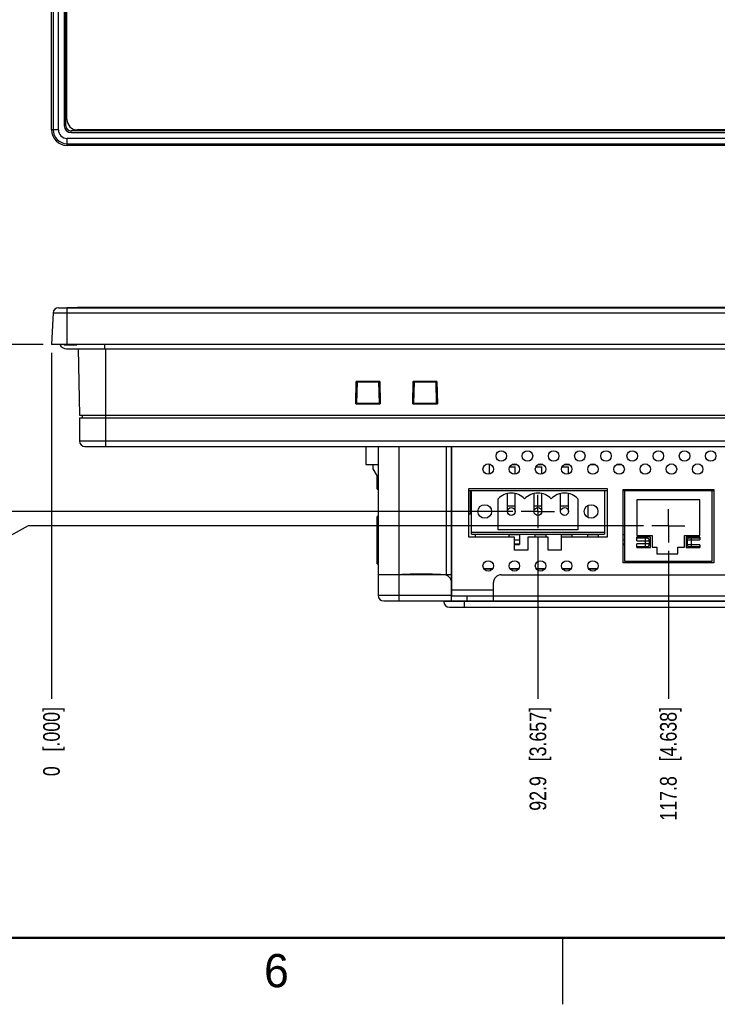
# Model space of a CAD drawing. Header units: inches. Extents: x 0 to 34, y 0 to 22.
# Tile 17 of 34: x 8.7 to 13.9, y 0 to 7.4. Entities that reach past the tile are written whole.
import ezdxf

# ---------------------------------------------------------------- set-up
doc = ezdxf.new("R2010")
doc.units = ezdxf.units.IN
doc.header["$LTSCALE"] = 1.87
doc.header["$MEASUREMENT"] = 0
doc.linetypes.add('CENTER', pattern=[0.6, 0.375, -0.075, 0.075, -0.075])
doc.layers.get('0').update_dxf_attribs({"linetype": 'CONTINUOUS'})
doc.layers.add('DEFAULT_1', color=7, linetype='CENTER')
doc.layers.add('DIMENSIONS', color=7, linetype='CONTINUOUS')
doc.styles.get("Standard").update_dxf_attribs({"font": 'txt', "width": 0.8})
doc.styles.add('TEXTSTYLE_2', font='txt')
doc.dimstyles.new('DIMSTYLE_4', dxfattribs={"dimtxt": 0.125, "dimasz": 0.18, "dimexe": 0.125, "dimexo": 0.0625, "dimgap": 0.03125, "dimtad": 0, "dimtih": 1, "dimtoh": 1, "dimdsep": 46, "dimtxsty": 'STANDARD', "dimblk": '_FILLED', "dimblk1": '_FILLED', "dimblk2": '_FILLED', "dimcen": 0.09, "dimadec": 0, "dimazin": 0, "dimtp": 0.02, "dimtm": 0.02, "dimtfac": 1, "dimtofl": 0, "dimtmove": 0, "dimatfit": 3, "dimldrblk": '_FILLED', "dimfxl": 1, "dimtolj": 1, "dimarcsym": 0})
doc.dimstyles.new('DIMSTYLE_5', dxfattribs={"dimtxt": 0.125, "dimasz": 0.18, "dimexe": 0.125, "dimexo": 0.0625, "dimgap": 0.03125, "dimtad": 0, "dimtih": 1, "dimtoh": 1, "dimdec": 1, "dimdsep": 46, "dimtxsty": 'STANDARD', "dimblk": '_FILLED', "dimblk1": '_FILLED', "dimblk2": '_FILLED', "dimcen": 0.09, "dimadec": 0, "dimazin": 0, "dimtp": 0.02, "dimtm": 0.02, "dimtfac": 1, "dimtdec": 1, "dimtofl": 0, "dimtmove": 0, "dimatfit": 3, "dimldrblk": '_FILLED', "dimfxl": 1, "dimtolj": 1, "dimarcsym": 0})

# ---------------------------------------------------------------- blocks, each defined once
blk = doc.blocks.new('*D13')
at = {"layer": 'DIMENSIONS', "color": 2, "linetype": 'CONTINUOUS'}
blk.add_line((12.3746, 3.7068), (8.2172, 3.7068), dxfattribs=at)
at = {"layer": 'DIMENSIONS', "color": 2, "linetype": 'CONTINUOUS', "insert": (8.1547, 3.7693), "char_height": 0.125, "width": 1.225, "attachment_point": 3, "line_spacing_factor": 0.9}
blk.add_mtext('31.9{\\Ftxt.shx;\\W1.000000;\\H0.125000; }[1.256]', dxfattribs=at)
blk = doc.blocks.new('_FILLED')
at = {"color": 0, "linetype": 'BYBLOCK'}
blk.add_solid([(0, 0), (-1, 0.174), (-1, -0.174)], dxfattribs=at)
blk = doc.blocks.new('*D14')
at = {"layer": 'DIMENSIONS', "color": 2, "linetype": 'CONTINUOUS'}
blk.add_line((8.8422, 4.9627), (8.2172, 4.9627), dxfattribs=at)
at = {"layer": 'DIMENSIONS', "color": 2, "linetype": 'CONTINUOUS', "insert": (8.1547, 5.0252), "char_height": 0.125, "width": 0.825, "attachment_point": 3, "line_spacing_factor": 0.9}
blk.add_mtext('0{\\Ftxt.shx;\\W1.000000;\\H0.125000; }[.000]', dxfattribs=at)
blk = doc.blocks.new('*D15')
at = {"layer": 'DIMENSIONS', "color": 2, "linetype": 'CONTINUOUS'}
for p, q in [((8.7302, 3.5985), (8.462, 3.4506)), ((13.355, 3.5985), (8.7302, 3.5985)), ((8.462, 3.4506), (8.2172, 3.4506))]:
    blk.add_line(p, q, dxfattribs=at)
at = {"layer": 'DIMENSIONS', "color": 2, "linetype": 'CONTINUOUS', "insert": (8.1547, 3.5131), "char_height": 0.125, "width": 1.625, "attachment_point": 3, "line_spacing_factor": 0.9}
blk.add_mtext('2X 34.65{\\Ftxt.shx;\\W1.000000;\\H0.125000; }[1.364]', dxfattribs=at)
blk = doc.blocks.new('*D17')
at = {"layer": 'DIMENSIONS', "color": 2, "linetype": 'CONTINUOUS'}
blk.add_line((12.5621, 3.5193), (12.5621, 2.2988), dxfattribs=at)
at = {"layer": 'DIMENSIONS', "color": 2, "linetype": 'CONTINUOUS', "insert": (12.4996, 2.2363), "char_height": 0.125, "width": 1.225, "attachment_point": 3, "rotation": 90, "line_spacing_factor": 0.9}
blk.add_mtext('92.9{\\Ftxt.shx;\\W1.000000;\\H0.125000; }[3.657]', dxfattribs=at)
blk = doc.blocks.new('*D18')
at = {"layer": 'DIMENSIONS', "color": 2, "linetype": 'CONTINUOUS'}
blk.add_line((8.9047, 4.9002), (8.9047, 2.2988), dxfattribs=at)
at = {"layer": 'DIMENSIONS', "color": 2, "linetype": 'CONTINUOUS', "insert": (8.8422, 2.2363), "char_height": 0.125, "width": 0.825, "attachment_point": 3, "rotation": 90, "line_spacing_factor": 0.9}
blk.add_mtext('0{\\Ftxt.shx;\\W1.000000;\\H0.125000; }[.000]', dxfattribs=at)
blk = doc.blocks.new('*D19')
at = {"layer": 'DIMENSIONS', "color": 2, "linetype": 'CONTINUOUS'}
blk.add_line((13.5425, 3.411), (13.5425, 2.2988), dxfattribs=at)
at = {"layer": 'DIMENSIONS', "color": 2, "linetype": 'CONTINUOUS', "insert": (13.48, 2.2363), "char_height": 0.125, "width": 1.325, "attachment_point": 3, "rotation": 90, "line_spacing_factor": 0.9}
blk.add_mtext('117.8{\\Ftxt.shx;\\W1.000000;\\H0.125000; }[4.638]', dxfattribs=at)
blk = doc.blocks.new('*D20')
at = {"layer": 'DIMENSIONS', "color": 2, "linetype": 'CONTINUOUS'}
blk.add_line((14.2747, 3.411), (14.2747, 2.2988), dxfattribs=at)
at = {"layer": 'DIMENSIONS', "color": 2, "linetype": 'CONTINUOUS', "insert": (14.2122, 2.2363), "char_height": 0.125, "width": 1.325, "attachment_point": 3, "rotation": 90, "line_spacing_factor": 0.9}
blk.add_mtext('136.4{\\Ftxt.shx;\\W1.000000;\\H0.125000; }[5.370]', dxfattribs=at)
blk = doc.blocks.new('*D21')
at = {"layer": 'DIMENSIONS', "color": 2, "linetype": 'CONTINUOUS'}
blk.add_line((15.0019, 3.3468), (15.0019, 2.2988), dxfattribs=at)
at = {"layer": 'DIMENSIONS', "color": 2, "linetype": 'CONTINUOUS', "insert": (14.9394, 2.2363), "char_height": 0.125, "width": 1.425, "attachment_point": 3, "rotation": 90, "line_spacing_factor": 0.9}
blk.add_mtext('154.87{\\Ftxt.shx;\\W1.000000;\\H0.125000; }[6.097]', dxfattribs=at)
blk = doc.blocks.new('*D22')
at = {"layer": 'DIMENSIONS', "color": 2, "linetype": 'CONTINUOUS'}
blk.add_line((16.0256, 3.5085), (16.0256, 2.2988), dxfattribs=at)
at = {"layer": 'DIMENSIONS', "color": 2, "linetype": 'CONTINUOUS', "insert": (15.9631, 2.2363), "char_height": 0.125, "width": 1.225, "attachment_point": 3, "rotation": 90, "line_spacing_factor": 0.9}
blk.add_mtext('180.9{\\Ftxt.shx;\\W1.000000;\\H0.125000; }[7.12]', dxfattribs=at)
blk = doc.blocks.new('*D23')
at = {"layer": 'DIMENSIONS', "color": 2, "linetype": 'CONTINUOUS'}
blk.add_line((17.444, 3.5085), (17.444, 2.2988), dxfattribs=at)
at = {"layer": 'DIMENSIONS', "color": 2, "linetype": 'CONTINUOUS', "insert": (17.3815, 2.2363), "char_height": 0.125, "width": 1.325, "attachment_point": 3, "rotation": 90, "line_spacing_factor": 0.9}
blk.add_mtext('216.9{\\Ftxt.shx;\\W1.000000;\\H0.125000; }[8.539]', dxfattribs=at)

msp = doc.modelspace()

# ---------------------------------------------------------------- linework, layer by layer
at = {"color": 7, "linetype": 'CONTINUOUS'}
for p, q in [((8.9047, 6.5785), (8.9047, 15.7123)), ((8.9172, 15.7123), (8.9172, 6.5785)), ((8.9565, 6.5785), (8.9565, 15.7123)), ((9.0011, 15.6828), (9.0011, 6.608)), ((9.0129, 6.608), (9.0129, 15.6828)), ((9.0208, 6.6552), (9.0208, 15.6355)), ((9.0129, 6.608), (9.0011, 6.608)), ((8.9565, 6.5785), (8.9047, 6.5785)), ((9.0523, 6.5568), (9.0523, 6.5686)), ((21.0326, 6.5686), (9.0523, 6.5686)), ((9.0523, 6.5568), (21.0326, 6.5568)), ((20.9854, 6.5765), (9.0995, 6.5765)), ((9.0228, 6.4603), (9.0228, 6.5121)), ((21.0621, 6.5121), (9.0228, 6.5121)), ((9.0228, 6.4728), (21.0621, 6.4728)), ((21.0621, 6.4603), (9.0228, 6.4603)), ((8.9172, 5.201), (8.9047, 4.9627)), ((8.9172, 5.201), (21.1678, 5.201)), ((8.9565, 5.2383), (21.1285, 5.2383)), ((9.0208, 5.2422), (9.0208, 5.2383)), ((9.0208, 5.2422), (9.0995, 5.2422)), ((9.0228, 4.9627), (9.0228, 5.2383)), ((9.0995, 5.2383), (9.0995, 5.2422)), ((20.9854, 5.2422), (9.0995, 5.2422)), ((21.1803, 4.9627), (8.9047, 4.9627)), ((9.0031, 4.9588), (9.0031, 4.9627)), ((9.0533, 4.9627), (9.0533, 4.9588)), ((9.064, 4.9625), (9.0596, 4.9602)), ((9.3062, 4.9312), (9.3062, 4.9627)), ((9.0963, 4.9588), (9.0031, 4.9588)), ((9.0188, 4.9312), (21.0661, 4.9312)), ((9.1068, 4.9312), (9.1155, 4.4312)), ((9.3141, 4.195), (9.3141, 4.9312)), ((11.1919, 4.5168), (11.1962, 4.6843)), ((11.1962, 4.6843), (11.202, 4.6783)), ((11.373, 4.6843), (11.1962, 4.6843)), ((11.202, 4.6783), (11.1976, 4.522)), ((11.3672, 4.6783), (11.202, 4.6783)), ((11.373, 4.6843), (11.3672, 4.6783)), ((11.3715, 4.522), (11.3672, 4.6783)), ((11.373, 4.6843), (11.3772, 4.5168)), ((11.6211, 4.5168), (11.6253, 4.6843)), ((11.6253, 4.6843), (11.6311, 4.6783)), ((11.8021, 4.6843), (11.6253, 4.6843)), ((11.6311, 4.6783), (11.6268, 4.522)), ((11.7963, 4.6783), (11.6311, 4.6783)), ((11.8021, 4.6843), (11.7963, 4.6783)), ((11.8007, 4.522), (11.7963, 4.6783)), ((11.8021, 4.6843), (11.8064, 4.5168)), ((11.1919, 4.5168), (11.1973, 4.5221)), ((11.1973, 4.5221), (11.3718, 4.5221)), ((11.3772, 4.5168), (11.3718, 4.5221)), ((11.6211, 4.5168), (11.6265, 4.5221)), ((11.6265, 4.5221), (11.801, 4.5221)), ((11.8064, 4.5168), (11.801, 4.5221)), ((11.1919, 4.5168), (11.3772, 4.5168)), ((11.6211, 4.5168), (11.8064, 4.5168)), ((9.1153, 4.4115), (9.1153, 4.2363)), ((9.1153, 4.4115), (20.9696, 4.4115)), ((9.1155, 4.4312), (20.9694, 4.4312)), ((9.1352, 4.4312), (9.1356, 4.4115)), ((20.9696, 4.2363), (9.1153, 4.2363)), ((9.1566, 4.195), (20.9283, 4.195)), ((11.2688, 4.195), (11.2688, 4.0611)), ((11.3614, 4.195), (11.3614, 3.0749)), ((11.5188, 3.0336), (11.5188, 4.195)), ((11.8712, 4.195), (11.8712, 3.2304)), ((11.9125, 3.0336), (11.9125, 4.195)), ((11.9145, 3.0729), (11.9145, 4.195)), ((11.2688, 4.0611), (11.3614, 4.0611)), ((11.322, 4.0611), (11.322, 4.0271)), ((11.322, 4.0271), (11.3535, 3.9725)), ((12.196, 4.0635), (12.196, 3.9879)), ((12.196, 4.0611), (12.2046, 4.0611)), ((12.3491, 4.0414), (12.3917, 4.0414)), ((12.3685, 4.0611), (12.4015, 4.0611)), ((12.3917, 3.9877), (12.3917, 4.0414)), ((12.546, 4.0414), (12.5917, 4.0414)), ((12.5653, 4.0611), (12.5983, 4.0611)), ((12.5917, 3.9883), (12.5917, 4.0414)), ((12.7428, 4.0414), (12.7917, 4.0414)), ((12.7622, 4.0611), (12.7952, 4.0611)), ((12.7917, 3.9889), (12.7917, 4.0414)), ((12.959, 4.0611), (12.992, 4.0611)), ((13.1559, 4.0611), (13.1889, 4.0611)), ((11.3535, 3.8741), (11.3535, 3.9725)), ((11.3614, 3.9725), (11.3535, 3.9725)), ((11.3535, 3.8741), (11.3614, 3.8741)), ((12.0425, 3.5143), (12.0425, 3.8805)), ((12.0425, 3.8805), (13.0819, 3.8805)), ((12.0425, 3.8643), (13.0819, 3.8643)), ((12.0543, 3.6871), (12.0543, 3.8643)), ((12.0621, 3.5367), (12.0621, 3.8643)), ((13.0621, 3.8643), (13.0621, 3.5367)), ((13.0819, 3.8805), (13.0819, 3.5143)), ((13.2039, 3.3214), (13.2039, 3.8726)), ((13.2039, 3.8726), (13.885, 3.8726)), ((13.2039, 3.8643), (13.885, 3.8643)), ((13.2118, 3.8643), (13.2118, 3.3328)), ((13.8732, 3.3328), (13.8732, 3.8643)), ((13.885, 3.8726), (13.885, 3.3214)), ((12.2621, 3.569), (12.2621, 3.8016)), ((12.3326, 3.7068), (12.3326, 3.8414)), ((12.3917, 3.7068), (12.3917, 3.8414)), ((12.5326, 3.7068), (12.5326, 3.8414)), ((12.5917, 3.7068), (12.5917, 3.8414)), ((12.7326, 3.7068), (12.7326, 3.8414)), ((12.7917, 3.7068), (12.7917, 3.8414)), ((12.8621, 3.8016), (12.8621, 3.569)), ((13.3062, 3.7934), (13.3062, 3.5257)), ((13.7787, 3.7934), (13.3062, 3.7934)), ((13.7787, 3.5257), (13.7787, 3.7934)), ((12.3917, 3.7462), (12.3326, 3.7462)), ((12.5917, 3.7462), (12.5326, 3.7462)), ((12.7917, 3.7462), (12.7326, 3.7462)), ((12.9362, 3.7505), (12.9362, 3.6631)), ((11.3535, 3.3137), (11.3535, 3.668)), ((11.3614, 3.668), (11.3535, 3.668)), ((12.0542, 3.6871), (12.0425, 3.6871)), ((11.3535, 3.6286), (11.3614, 3.6286)), ((12.8621, 3.569), (12.2621, 3.569)), ((12.387, 3.5143), (12.0425, 3.5143)), ((13.0621, 3.5493), (12.0621, 3.5493)), ((12.0621, 3.5367), (13.0621, 3.5367)), ((12.0897, 3.5367), (12.0897, 3.5143)), ((12.3456, 3.5143), (12.3456, 3.5367)), ((12.4244, 3.5299), (12.3456, 3.5299)), ((12.387, 3.4159), (12.387, 3.5143)), ((12.387, 3.4941), (12.4244, 3.4941)), ((12.4244, 3.5367), (12.4244, 3.4594)), ((12.4854, 3.5143), (12.4854, 3.4159)), ((12.639, 3.5143), (12.4854, 3.5143)), ((12.5425, 3.5143), (12.5425, 3.5367)), ((12.6212, 3.5299), (12.5425, 3.5299)), ((12.6212, 3.5367), (12.6212, 3.5143)), ((12.639, 3.4159), (12.639, 3.5143)), ((12.7374, 3.5143), (12.7374, 3.4159)), ((13.0819, 3.5143), (12.7374, 3.5143)), ((12.7393, 3.5158), (12.7393, 3.5367)), ((12.8181, 3.5299), (12.7393, 3.5299)), ((12.8181, 3.5367), (12.8181, 3.5143)), ((12.9362, 3.5143), (12.9362, 3.5367)), ((13.0149, 3.5299), (12.9362, 3.5299)), ((13.0149, 3.5367), (13.0149, 3.5143)), ((13.2118, 3.5299), (13.2039, 3.5299)), ((13.2039, 3.4941), (13.2118, 3.4941)), ((13.3062, 3.5257), (13.4204, 3.5257)), ((13.3062, 3.4863), (13.3062, 3.5139)), ((13.4086, 3.5139), (13.3062, 3.5139)), ((13.381, 3.506), (13.3062, 3.506)), ((13.3062, 3.4863), (13.4007, 3.4863)), ((13.3692, 3.506), (13.3692, 3.443)), ((13.4007, 3.4627), (13.4007, 3.4863)), ((13.4086, 3.4351), (13.4086, 3.5139)), ((13.4204, 3.5257), (13.4204, 3.4391)), ((13.6645, 3.4391), (13.6645, 3.5257)), ((13.6645, 3.5257), (13.7787, 3.5257)), ((13.6763, 3.5139), (13.6763, 3.4351)), ((13.7787, 3.5139), (13.6763, 3.5139)), ((13.6842, 3.4942), (13.6842, 3.4548)), ((13.6842, 3.4942), (13.7787, 3.4942)), ((13.7787, 3.506), (13.696, 3.506)), ((13.7157, 3.443), (13.7157, 3.506)), ((13.7787, 3.5139), (13.7787, 3.4942)), ((12.4244, 3.4612), (12.387, 3.4612)), ((12.387, 3.4594), (12.4244, 3.4594)), ((12.4854, 3.4159), (12.387, 3.4159)), ((12.7374, 3.4159), (12.639, 3.4159)), ((13.2118, 3.4612), (13.2039, 3.4612)), ((13.2039, 3.4594), (13.2118, 3.4594)), ((13.3062, 3.4351), (13.3062, 3.4627)), ((13.4007, 3.4627), (13.3062, 3.4627)), ((13.3062, 3.443), (13.381, 3.443)), ((13.3062, 3.4351), (13.4086, 3.4351)), ((13.4204, 3.4391), (13.4558, 3.4391)), ((13.4558, 3.4391), (13.4558, 3.3879)), ((13.6133, 3.3879), (13.6133, 3.4391)), ((13.6133, 3.4391), (13.6645, 3.4391)), ((13.6763, 3.4351), (13.7787, 3.4351)), ((13.7787, 3.4548), (13.6842, 3.4548)), ((13.696, 3.443), (13.7787, 3.443)), ((13.7787, 3.4548), (13.7787, 3.4351)), ((11.3614, 3.3531), (11.3535, 3.3531)), ((13.2118, 3.3328), (13.8732, 3.3328)), ((13.4558, 3.3879), (13.6133, 3.3879)), ((11.3535, 3.3137), (11.3614, 3.3137)), ((12.2201, 3.2757), (12.1561, 3.2757)), ((12.2188, 3.2737), (12.1575, 3.2737)), ((12.417, 3.2757), (12.353, 3.2757)), ((12.4157, 3.2737), (12.3543, 3.2737)), ((12.6138, 3.2757), (12.5498, 3.2757)), ((12.6125, 3.2737), (12.5512, 3.2737)), ((12.8107, 3.2757), (12.7467, 3.2757)), ((12.8094, 3.2737), (12.748, 3.2737)), ((13.0075, 3.2757), (12.9435, 3.2757)), ((13.0062, 3.2737), (12.9449, 3.2737)), ((13.885, 3.3214), (13.2039, 3.3214)), ((11.9125, 3.2304), (11.3614, 3.2304)), ((11.8732, 3.2268), (11.8732, 3.2304)), ((12.2866, 3.2304), (17.7984, 3.2304)), ((12.2275, 3.1143), (11.9145, 3.1143)), ((12.2275, 3.0336), (12.2275, 3.1714)), ((11.9125, 3.0749), (11.3614, 3.0749)), ((11.9125, 3.0729), (18.1704, 3.0729)), ((12.0307, 3.0336), (12.0307, 3.0729)), ((11.4027, 3.0336), (18.6822, 3.0336)), ((11.8535, 3.0336), (11.8535, 3.0296)), ((18.2314, 3.0296), (11.8535, 3.0296)), ((11.8968, 2.9863), (18.1881, 2.9863)), ((12.011, 2.9863), (12.011, 3.0336)), ((12.264, 3.0336), (12.264, 3.0316)), ((12.3573, 3.0316), (12.264, 3.0316)), ((12.3058, 3.0336), (12.3058, 3.0316)), ((12.3573, 3.0336), (12.3573, 3.0316)), ((12.3833, 3.0336), (12.3833, 3.0316)), ((12.461, 3.0316), (12.3833, 3.0316)), ((12.3983, 3.0336), (12.3983, 3.0316)), ((12.4468, 3.0336), (12.4468, 3.0316)), ((12.461, 3.0336), (12.461, 3.0316)), ((12.4844, 3.0336), (12.4844, 3.0316)), ((12.4986, 3.0316), (12.4844, 3.0316)), ((12.4986, 3.0336), (12.4986, 3.0316)), ((12.5228, 3.0336), (12.5228, 3.0316)), ((12.5228, 3.0316), (12.6451, 3.0316)), ((12.557, 3.0336), (12.557, 3.0316)), ((12.5982, 3.0336), (12.5982, 3.0316)), ((12.6451, 3.0336), (12.6451, 3.0316)), ((12.6581, 3.0336), (12.6581, 3.0316)), ((12.741, 3.0316), (12.6581, 3.0316)), ((12.7048, 3.0316), (12.7048, 3.0336)), ((12.741, 3.0336), (12.741, 3.0316)), ((12.7718, 3.0336), (12.7718, 3.0316)), ((12.7718, 3.0316), (12.8643, 3.0316)), ((12.8112, 3.0336), (12.8112, 3.0316)), ((12.8249, 3.0336), (12.8249, 3.0316)), ((12.8643, 3.0336), (12.8643, 3.0316)), ((13.3497, 3.0336), (13.3497, 3.0316)), ((13.4249, 3.0316), (13.3497, 3.0316)), ((13.387, 3.0316), (13.387, 3.0336)), ((13.4249, 3.0336), (13.4249, 3.0316)), ((13.4872, 3.0336), (13.4872, 3.0316)), ((13.5649, 3.0316), (13.4872, 3.0316)), ((13.5022, 3.0336), (13.5022, 3.0316)), ((13.5507, 3.0336), (13.5507, 3.0316)), ((13.5649, 3.0336), (13.5649, 3.0316)), ((13.5757, 3.0336), (13.5757, 3.0316)), ((13.6721, 3.0316), (13.5757, 3.0316)), ((13.5909, 3.0336), (13.5909, 3.0316)), ((13.6024, 3.0336), (13.6024, 3.0316)), ((13.6455, 3.0336), (13.6455, 3.0316)), ((13.657, 3.0336), (13.657, 3.0316)), ((13.6721, 3.0336), (13.6721, 3.0316)), ((13.6738, 3.0336), (13.6738, 3.0316)), ((13.7361, 3.0316), (13.6738, 3.0316)), ((13.7361, 3.0336), (13.7361, 3.0316))]:
    msp.add_line(p, q, dxfattribs=at)
at = {"color": 2, "linetype": 'CONTINUOUS'}
msp.add_line((12.75, 0), (12.75, 0.5), dxfattribs=at)
at = {"color": 7, "linetype": 'CONTINUOUS', "const_width": 0.02}
msp.add_lwpolyline([(0.5, 0.5), (33.5, 0.5)], dxfattribs=at)
at = {"color": 7, "linetype": 'CONTINUOUS'}
for centre, radius in [((12.2866, 4.1241), 0.0394), ((12.4834, 4.1241), 0.0394), ((12.6803, 4.1241), 0.0394), ((12.8771, 4.1241), 0.0394), ((13.074, 4.1241), 0.0394), ((13.2708, 4.1241), 0.0394), ((13.4677, 4.1241), 0.0394), ((13.6645, 4.1241), 0.0394), ((13.8614, 4.1241), 0.0394), ((12.1881, 4.0257), 0.0394), ((12.385, 4.0257), 0.0394), ((12.5818, 4.0257), 0.0394), ((12.7787, 4.0257), 0.0394), ((12.9755, 4.0257), 0.0394), ((13.1724, 4.0257), 0.0394), ((13.3692, 4.0257), 0.0394), ((13.5661, 4.0257), 0.0394), ((13.7629, 4.0257), 0.0394), ((12.1621, 3.7068), 0.0512), ((12.3621, 3.7068), 0.0295), ((12.5621, 3.7068), 0.0295), ((12.7621, 3.7068), 0.0295), ((12.9621, 3.7068), 0.0512), ((12.1881, 3.2973), 0.0394), ((12.385, 3.2973), 0.0394), ((12.5818, 3.2973), 0.0394), ((12.7787, 3.2973), 0.0394), ((12.9755, 3.2973), 0.0394)]:
    msp.add_circle(centre, radius, dxfattribs=at)
for centre, radius, start, end in [((9.0523, 6.608), 0.0512, 180, 270), ((9.0523, 6.608), 0.0394, 180, 270), ((9.0995, 6.6552), 0.0787, 180, 270), ((9.0228, 6.5785), 0.1181, 180, 270), ((9.0228, 6.5785), 0.1056, 180, 270), ((9.0228, 6.5785), 0.0663, 180, 270), ((8.9565, 5.1989), 0.0394, 90, 177), ((9.0188, 4.9903), 0.0591, 208.32456, 270), ((9.1566, 4.2363), 0.0413, 180, 270), ((12.3621, 3.7068), 0.1378, 43.4717, 136.5283), ((12.5621, 3.7068), 0.1378, 43.4717, 136.5283), ((12.7621, 3.7068), 0.1378, 43.4717, 136.5283), ((13.381, 3.4863), 0.0197, 0, 90), ((13.696, 3.4942), 0.0118, 90, 180), ((13.381, 3.4627), 0.0197, 270, 360), ((13.696, 3.4548), 0.0118, 180, 270), ((11.8535, 3.1714), 0.0591, 0, 90), ((12.2866, 3.1714), 0.0591, 90, 180), ((11.4027, 3.0749), 0.0413, 180, 270), ((11.8968, 3.0296), 0.0433, 180, 270)]:
    msp.add_arc(centre, radius, start, end, dxfattribs=at)
for points, knots in [([(9.0031, 4.9588), (9.0026, 4.9588), (9.0006, 4.9589), (8.9987, 4.9602), (8.9981, 4.9614)], [0, 0, 0, 0, 0.297569, 1, 1, 1, 1]), ([(9.0596, 4.9602), (9.059, 4.96), (9.057, 4.9592), (9.0548, 4.9588), (9.0533, 4.9588)], [0, 0, 0, 0, 0.274954, 1, 1, 1, 1])]:
    msp.add_open_spline(points, degree=3, knots=knots, dxfattribs=at)
msp.add_open_spline([(11.8535, 3.2304), (11.7977, 3.2334), (11.6862, 3.2393), (11.5746, 3.2334), (11.5188, 3.2304)], degree=3, dxfattribs=at)
at = {"layer": 'DEFAULT_1', "color": 7, "linetype": 'CENTER'}
for p, q in [((12.5621, 3.7068), (12.5621, 3.8318)), ((12.5621, 3.7068), (12.4371, 3.7068)), ((12.5621, 3.7068), (12.5621, 3.5818)), ((12.5621, 3.7068), (12.6871, 3.7068)), ((13.5425, 3.5985), (13.5425, 3.7235)), ((13.5425, 3.5985), (13.4175, 3.5985)), ((13.5425, 3.5985), (13.5425, 3.4735)), ((13.5425, 3.5985), (13.6675, 3.5985))]:
    msp.add_line(p, q, dxfattribs=at)

# ---------------------------------------------------------------- texts
at = {"color": 2, "linetype": 'CONTINUOUS', "insert": (10.5033, 0.3784), "char_height": 0.25, "width": 0.25, "attachment_point": 1, "line_spacing_factor": 0.9, "style": 'TEXTSTYLE_2'}
msp.add_mtext('6', dxfattribs=at)

# ---------------------------------------------------------------- dimensions: what is measured, and where the dimension line sits
at = {"layer": 'DIMENSIONS', "color": 2, "linetype": 'CONTINUOUS'}
dim = msp.add_ordinate_dim(feature_location=(13.355, 3.5985), offset=(-5.1378, -0.148), dtype=0, origin=(13.4175, 4.9627), text='2X <>', dimstyle='DIMSTYLE_4', dxfattribs=at)
dim.commit()
dim.dimension.update_dxf_attribs({"geometry": '*D15', "text_midpoint": (7.3422, 3.4506)})
for feature_location, offset, dtype, origin, dimstyle, picture, middle in [((12.3746, 3.7068), (-4.1575, 0), 0, (9.0228, 4.9627), 'DIMSTYLE_4', '*D13', (7.5422, 3.7068)), ((8.8421674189, 4.962691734), (-0.625, 0), 0, (9.0227776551, 4.962691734), 'DIMSTYLE_4', '*D14', (7.7421674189, 4.962691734)), ((8.9046674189, 4.900191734), (0, -2.6013779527), 1, (8.9046674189, 4.962691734), 'DIMSTYLE_4', '*D18', (8.9046674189, 1.8238137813)), ((12.5621, 3.5193), (0, -1.2205), 1, (8.9047, 4.9627), 'DIMSTYLE_4', '*D17', (12.5621, 1.6238)), ((16.0256, 3.5085), (0, -1.2096), 1, (8.9047, 3.571), 'DIMSTYLE_5', '*D22', (16.0256, 1.6238)), ((17.444, 3.5085), (0, -1.2096), 1, (8.9047, 3.571), 'DIMSTYLE_4', '*D23', (17.444, 1.5738)), ((13.5425, 3.411), (0, -1.1122), 1, (8.9047, 3.4735), 'DIMSTYLE_4', '*D19', (13.5425, 1.5738)), ((14.2747, 3.411), (0, -1.1122), 1, (8.9047, 3.4735), 'DIMSTYLE_4', '*D20', (14.2747, 1.5738)), ((15.0019, 3.3468), (0, -1.048), 1, (8.9047, 3.4093), 'DIMSTYLE_4', '*D21', (15.0019, 1.5238))]:
    dim = msp.add_ordinate_dim(feature_location=feature_location, offset=offset, dtype=dtype, origin=origin, dimstyle=dimstyle, dxfattribs=at)
    dim.commit()
    dim.dimension.update_dxf_attribs({"geometry": picture, "text_midpoint": middle})

doc.saveas('drawing.dxf')
